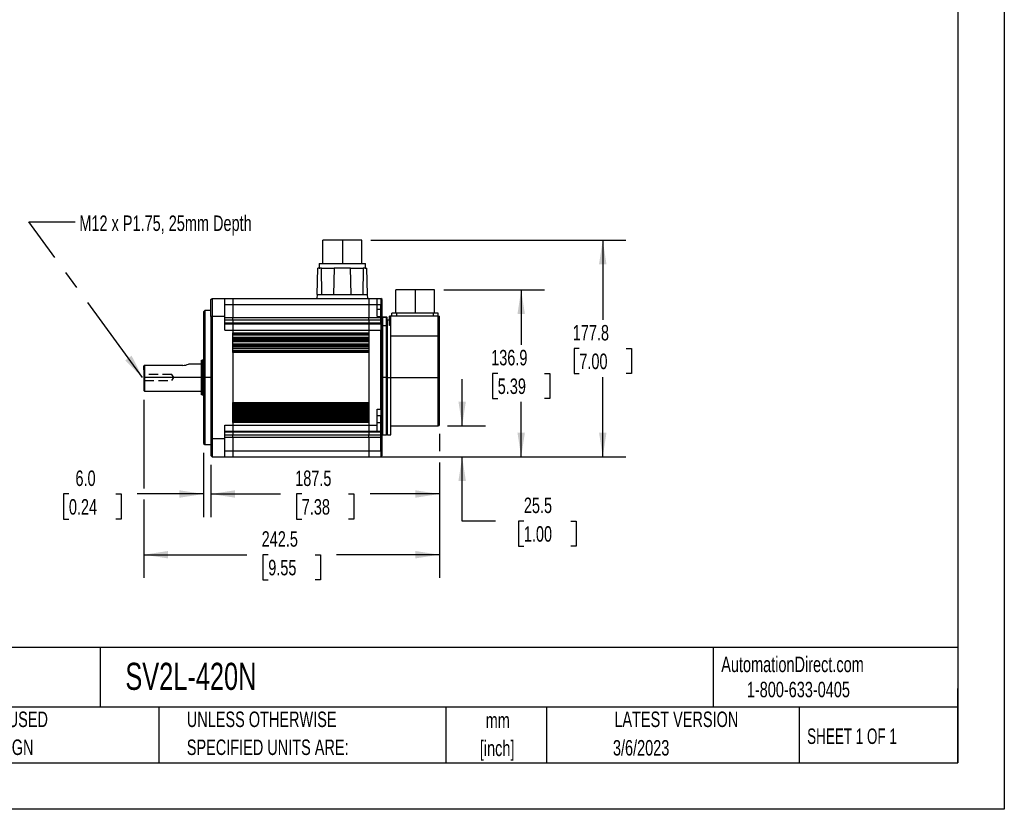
# Model space of a CAD drawing. Header units: millimetres. Extents: x 0 to 1676, y 0 to 1295.
# Tile 3 of 4: x 869 to 1676, y 0 to 648. Entities that reach past the tile are written whole.
import ezdxf

# ---------------------------------------------------------------- set-up
doc = ezdxf.new("R2010")
doc.units = ezdxf.units.MM
doc.header["$LTSCALE"] = 6
doc.linetypes.add('CENTERX2', pattern=[20.32, 12.7, -2.54, 2.54, -2.54])
doc.linetypes.add('HIDDEN', pattern=[1.905, 1.27, -0.635])
doc.layers.add('DIMENSIONS', color=140, linetype='Continuous', lineweight=25)
doc.layers.add('TEXT', color=140, linetype='Continuous', lineweight=25)
doc.layers.add('HIDDEN', color=102, linetype='HIDDEN')
doc.styles.add('SLDTEXTSTYLE0', font='TXT', dxfattribs={"width": 0.7})
doc.styles.add('SLDTEXTSTYLE1', font='TXT', dxfattribs={"width": 0.65})
doc.dimstyles.new('SLDDIMSTYLE1', dxfattribs={"dimtxt": 12.948047, "dimasz": 19.812, "dimexe": 0, "dimexo": 0.0625, "dimgap": 3.237012, "dimtad": 0, "dimtih": 1, "dimtoh": 1, "dimrnd": 1e-09, "dimzin": 12, "dimdsep": 46, "dimtxsty": 'SLDTEXTSTYLE0', "dimsah": 1, "dimcen": 0.09, "dimadec": 0, "dimazin": 3, "dimtfac": 1, "dimtmove": 0, "dimatfit": 0, "dimfxl": 0, "dimfrac": 2, "dimtolj": 1, "dimtzin": 12, "dimarcsym": 0})
doc.dimstyles.new('SLDDIMSTYLE2', dxfattribs={"dimtxt": 12.948047, "dimasz": 19.812, "dimexe": 0, "dimexo": 0.0625, "dimgap": 3.237012, "dimtad": 0, "dimtih": 1, "dimtoh": 1, "dimrnd": 1e-09, "dimzin": 4, "dimdsep": 46, "dimtxsty": 'SLDTEXTSTYLE0', "dimsah": 1, "dimcen": 0.09, "dimadec": 0, "dimazin": 1, "dimtfac": 1, "dimtmove": 0, "dimatfit": 0, "dimfxl": 0, "dimfrac": 2, "dimtolj": 1, "dimtzin": 12, "dimarcsym": 0})
doc.dimstyles.new('SLDDIMSTYLE7', dxfattribs={"dimtxt": 12.948047, "dimasz": 19.812, "dimexe": 0, "dimexo": 0.0625, "dimgap": 3.237012, "dimtad": 0, "dimtih": 1, "dimtoh": 1, "dimrnd": 1e-09, "dimzin": 12, "dimdsep": 46, "dimtxsty": 'SLDTEXTSTYLE0', "dimsah": 1, "dimcen": 0.09, "dimadec": 0, "dimazin": 3, "dimtfac": 1, "dimtofl": 0, "dimtmove": 0, "dimatfit": 3, "dimfxl": 0, "dimfrac": 2, "dimtolj": 1, "dimtzin": 12, "dimarcsym": 0})
doc.dimstyles.new('SLDDIMSTYLE8', dxfattribs={"dimtxt": 0.18, "dimasz": 19.812, "dimexe": 0, "dimexo": 0.0625, "dimgap": 0, "dimtad": 0, "dimtih": 1, "dimtoh": 1, "dimdec": 0, "dimrnd": 1e-09, "dimzin": 0, "dimdsep": 46, "dimtxsty": 'Standard', "dimsah": 1, "dimcen": 0.09, "dimadec": 0, "dimazin": 0, "dimtfac": 19.812, "dimtdec": 0, "dimtofl": 0, "dimtmove": 0, "dimatfit": 3, "dimfxl": 0, "dimfrac": 2, "dimtolj": 1, "dimtzin": 0, "dimarcsym": 0})

# ---------------------------------------------------------------- blocks, each defined once
blk = doc.blocks.new('SW_NOTE_0_1')
at = {"layer": 'TEXT', "color": 0, "linetype": 'CENTERX2', "lineweight": 18, "char_height": 12.7, "attachment_point": 2, "style": 'SLDTEXTSTYLE0'}
for s, insert in [('mm', (17.07, 16.37)), ('[inch]', (16.56, -6.56))]:
    blk.add_mtext(s, dxfattribs=dict(at, insert=insert))
blk = doc.blocks.new('SW_NOTE_0_2')
at = {"layer": 'TEXT', "color": 0, "linetype": 'CENTERX2', "lineweight": 18, "char_height": 12.7, "attachment_point": 1, "style": 'SLDTEXTSTYLE0'}
for s, insert in [('UNLESS OTHERWISE', (0, 16.37)), ('SPECIFIED UNITS ARE:', (0, -6.56))]:
    blk.add_mtext(s, dxfattribs=dict(at, insert=insert))
blk = doc.blocks.new('SW_NOTE_0_6')
at = {"layer": 'TEXT', "color": 0, "linetype": 'CENTERX2', "lineweight": 18, "char_height": 12.7, "attachment_point": 1, "style": 'SLDTEXTSTYLE0'}
for s, insert in [('METRIC UNITS USED', (0, 16.37)), ('FOR PART DESIGN', (0, -6.56))]:
    blk.add_mtext(s, dxfattribs=dict(at, insert=insert))
blk = doc.blocks.new('_D_17')
at = {"layer": 'DIMENSIONS'}
for p, q in [((1156.78, 466.89), (1366, 466.89)), ((1346.95, 466.89), (1346.95, 401.49)), ((1327.71, 378.01), (1323.37, 378.01)), ((1323.37, 378.01), (1323.37, 357.43)), ((1366.19, 378.01), (1370.54, 378.01)), ((1370.54, 378.01), (1370.54, 357.43)), ((1323.37, 357.43), (1327.71, 357.43)), ((1370.54, 357.43), (1366.19, 357.43)), ((1346.95, 289.14), (1346.95, 354.54)), ((1162.59, 289.14), (1366, 289.14))]:
    blk.add_line(p, q, dxfattribs=at)
for points in [[(1346.95, 466.89), (1343.9, 447.08), (1350, 447.08)], [(1346.95, 289.14), (1350, 308.95), (1343.9, 308.95)]]:
    blk.add_solid(points, dxfattribs=at)
at = {"layer": 'DIMENSIONS', "char_height": 12.7, "attachment_point": 1, "style": 'SLDTEXTSTYLE0'}
for s, insert in [('177.8', (1322.33, 397.28)), ('7.00', (1327.71, 373.81))]:
    blk.add_mtext(s, dxfattribs=dict(at, insert=insert))
blk = doc.blocks.new('_D_18')
at = {"layer": 'DIMENSIONS'}
for p, q in [((1216.46, 426.08), (1299.07, 426.08)), ((1280.02, 426.08), (1280.02, 381.09)), ((1260.78, 357.61), (1256.43, 357.61)), ((1256.43, 357.61), (1256.43, 337.03)), ((1299.25, 357.61), (1303.6, 357.61)), ((1303.6, 357.61), (1303.6, 337.03)), ((1256.43, 337.03), (1260.78, 337.03)), ((1280.02, 289.14), (1280.02, 334.13)), ((1303.6, 337.03), (1299.25, 337.03)), ((1162.59, 289.14), (1299.07, 289.14))]:
    blk.add_line(p, q, dxfattribs=at)
for points in [[(1280.02, 426.08), (1276.97, 406.27), (1283.06, 406.27)], [(1280.02, 289.14), (1283.06, 308.95), (1276.97, 308.95)]]:
    blk.add_solid(points, dxfattribs=at)
at = {"layer": 'DIMENSIONS', "char_height": 12.7, "attachment_point": 1, "style": 'SLDTEXTSTYLE0'}
for s, insert in [('136.9', (1255.39, 376.88)), ('5.39', (1260.78, 353.4))]:
    blk.add_mtext(s, dxfattribs=dict(at, insert=insert))
blk = doc.blocks.new('_D_19')
at = {"layer": 'DIMENSIONS'}
for p, q in [((1231.59, 314.64), (1231.59, 352.74)), ((1219.59, 314.64), (1250.64, 314.64)), ((1162.59, 289.14), (1250.64, 289.14)), ((1231.59, 236.44), (1231.59, 289.14)), ((1258.87, 236.44), (1231.59, 236.44)), ((1282.2, 236.44), (1277.85, 236.44)), ((1277.85, 236.44), (1277.85, 215.86)), ((1320.68, 236.44), (1325.03, 236.44)), ((1325.03, 236.44), (1325.03, 215.86)), ((1277.85, 215.86), (1282.2, 215.86)), ((1325.03, 215.86), (1320.68, 215.86))]:
    blk.add_line(p, q, dxfattribs=at)
for points in [[(1231.59, 314.64), (1234.63, 334.45), (1228.54, 334.45)], [(1231.59, 289.14), (1228.54, 269.33), (1234.63, 269.33)]]:
    blk.add_solid(points, dxfattribs=at)
at = {"layer": 'DIMENSIONS', "char_height": 12.7, "attachment_point": 1, "style": 'SLDTEXTSTYLE0'}
for s, insert in [('25.5', (1282.2, 255.71)), ('1.00', (1282.2, 232.24))]:
    blk.add_mtext(s, dxfattribs=dict(at, insert=insert))
blk = doc.blocks.new('_D_20')
at = {"layer": 'DIMENSIONS'}
for p, q in [((970.47, 336.02), (970.47, 263.23)), ((1212.97, 308.02), (1212.97, 293.71)), ((1212.97, 284.57), (1212.97, 189.81)), ((970.47, 254.09), (970.47, 189.81)), ((970.47, 208.86), (1054.94, 208.86)), ((1072.48, 208.86), (1068.13, 208.86)), ((1068.13, 208.86), (1068.13, 188.28)), ((1110.95, 208.86), (1115.3, 208.86)), ((1115.3, 208.86), (1115.3, 188.28)), ((1212.97, 208.86), (1128.5, 208.86)), ((1068.13, 188.28), (1072.48, 188.28)), ((1115.3, 188.28), (1110.95, 188.28))]:
    blk.add_line(p, q, dxfattribs=at)
for points in [[(970.47, 208.86), (990.28, 205.81), (990.28, 211.91)], [(1212.97, 208.86), (1193.15, 211.91), (1193.15, 205.81)]]:
    blk.add_solid(points, dxfattribs=at)
at = {"layer": 'DIMENSIONS', "char_height": 12.7, "attachment_point": 1, "style": 'SLDTEXTSTYLE0'}
for s, insert in [('242.5', (1067.09, 228.13)), ('9.55', (1072.48, 204.65))]:
    blk.add_mtext(s, dxfattribs=dict(at, insert=insert))
blk = doc.blocks.new('_D_21')
at = {"layer": 'DIMENSIONS'}
for p, q in [((1212.97, 308.02), (1212.97, 293.71)), ((1212.97, 284.57), (1212.97, 239.61)), ((1025.47, 282.55), (1025.47, 239.61)), ((1025.47, 258.66), (1082.44, 258.66)), ((1099.98, 258.66), (1095.63, 258.66)), ((1095.63, 258.66), (1095.63, 238.08)), ((1138.45, 258.66), (1142.8, 258.66)), ((1142.8, 258.66), (1142.8, 238.08)), ((1212.97, 258.66), (1156, 258.66)), ((1095.63, 238.08), (1099.98, 238.08)), ((1142.8, 238.08), (1138.45, 238.08))]:
    blk.add_line(p, q, dxfattribs=at)
for points in [[(1025.47, 258.66), (1045.28, 255.61), (1045.28, 261.71)], [(1212.97, 258.66), (1193.15, 261.71), (1193.15, 255.61)]]:
    blk.add_solid(points, dxfattribs=at)
at = {"layer": 'DIMENSIONS', "char_height": 12.7, "attachment_point": 1, "style": 'SLDTEXTSTYLE0'}
for s, insert in [('187.5', (1094.59, 277.93)), ('7.38', (1099.98, 254.45))]:
    blk.add_mtext(s, dxfattribs=dict(at, insert=insert))
blk = doc.blocks.new('_D_22')
at = {"layer": 'DIMENSIONS'}
for p, q in [((1019.47, 292.52), (1019.47, 239.61)), ((1025.47, 282.55), (1025.47, 239.61)), ((908.92, 258.66), (904.58, 258.66)), ((904.58, 258.66), (904.58, 238.08)), ((947.4, 258.66), (951.75, 258.66)), ((951.75, 258.66), (951.75, 238.08)), ((1019.47, 258.66), (964.94, 258.66)), ((1025.47, 258.66), (1063.57, 258.66)), ((904.58, 238.08), (908.92, 238.08)), ((951.75, 238.08), (947.4, 238.08))]:
    blk.add_line(p, q, dxfattribs=at)
for points in [[(1019.47, 258.66), (999.65, 261.71), (999.65, 255.61)], [(1025.47, 258.66), (1045.28, 255.61), (1045.28, 261.71)]]:
    blk.add_solid(points, dxfattribs=at)
at = {"layer": 'DIMENSIONS', "char_height": 12.7, "attachment_point": 1, "style": 'SLDTEXTSTYLE0'}
for s, insert in [('6.0', (914.31, 277.93)), ('0.24', (908.92, 254.45))]:
    blk.add_mtext(s, dxfattribs=dict(at, insert=insert))

msp = doc.modelspace()

# ---------------------------------------------------------------- linework, layer by layer
at = {"color": 7, "linetype": 'Continuous'}
for p, q in [((1676.415, 1295.416), (1676.415, 0.016)), ((1676.415, 0.016), (0.015, 0.016))]:
    msp.add_line(p, q, dxfattribs=at)
for p, q in [((1117.411, 447.838), (1117.411, 466.888)), ((1133.286, 466.888), (1117.411, 466.888)), ((1133.286, 466.888), (1133.286, 447.838)), ((1149.161, 466.888), (1133.286, 466.888)), ((1149.161, 447.838), (1149.161, 466.888)), ((1114.236, 447.838), (1114.236, 443.838)), ((1114.236, 447.838), (1152.336, 447.838)), ((1152.336, 443.838), (1152.336, 447.838)), ((1112.536, 422.338), (1113.286, 443.838)), ((1114.236, 443.838), (1114.696, 443.838)), ((1116.523, 422.338), (1116.21, 443.838)), ((1116.21, 443.838), (1116.897, 443.838)), ((1116.897, 443.838), (1125.676, 443.838)), ((1125.676, 443.838), (1126.466, 443.838)), ((1126.466, 443.838), (1126.05, 422.338)), ((1140.107, 443.838), (1126.466, 443.838)), ((1140.523, 422.338), (1140.107, 443.838)), ((1140.107, 443.838), (1140.897, 443.838)), ((1140.897, 443.838), (1149.676, 443.838)), ((1149.676, 443.838), (1150.363, 443.838)), ((1150.363, 443.838), (1150.05, 422.338)), ((1151.877, 443.838), (1152.336, 443.838)), ((1152.336, 443.838), (1153.286, 443.838)), ((1154.037, 422.338), (1153.286, 443.838)), ((1112.536, 422.338), (1112.424, 419.138)), ((1112.536, 422.338), (1154.037, 422.338)), ((1154.149, 419.138), (1154.037, 422.338)), ((1177.091, 407.028), (1177.091, 426.078)), ((1192.966, 426.078), (1177.091, 426.078)), ((1192.966, 426.078), (1192.966, 407.028)), ((1208.841, 426.078), (1192.966, 426.078)), ((1208.841, 407.028), (1208.841, 426.078)), ((1025.466, 418.107), (1026.466, 419.108)), ((1025.466, 404.138), (1025.466, 418.107)), ((1026.466, 419.108), (1036.966, 419.127)), ((1026.466, 419.108), (1026.466, 404.138)), ((1036.966, 419.127), (1043.466, 419.138)), ((1036.966, 404.138), (1036.966, 419.127)), ((1036.966, 414.138), (1043.466, 414.138)), ((1043.466, 419.138), (1043.466, 414.138)), ((1043.466, 419.138), (1154.966, 419.138)), ((1043.466, 414.138), (1154.966, 414.138)), ((1043.466, 414.138), (1043.466, 403.304)), ((1154.966, 419.138), (1154.966, 414.138)), ((1154.966, 419.138), (1161.966, 419.126)), ((1154.966, 414.138), (1154.966, 403.304)), ((1154.966, 414.138), (1161.966, 414.138)), ((1161.966, 414.138), (1161.966, 419.126)), ((1161.966, 419.126), (1164.966, 419.12)), ((1161.966, 404.126), (1161.966, 414.138)), ((1161.966, 414.138), (1164.966, 414.138)), ((1164.966, 419.12), (1164.966, 414.138)), ((1165.966, 418.119), (1164.966, 419.12)), ((1164.966, 410.138), (1164.966, 414.138)), ((1164.966, 414.138), (1165.966, 414.138)), ((1165.966, 414.138), (1165.966, 418.119)), ((1165.966, 410.138), (1165.966, 414.138)), ((1020.466, 409.138), (1019.466, 408.138)), ((1019.466, 408.138), (1019.466, 354.138)), ((1025.466, 409.138), (1020.466, 409.138)), ((1020.466, 409.138), (1020.466, 354.138)), ((1026.466, 404.138), (1025.466, 404.138)), ((1025.466, 404.138), (1025.466, 304.138)), ((1026.466, 404.138), (1026.466, 304.138)), ((1036.966, 404.138), (1026.466, 404.138)), ((1036.966, 393.138), (1036.966, 404.138)), ((1161.966, 410.138), (1164.966, 410.138)), ((1161.966, 404.126), (1164.966, 404.12)), ((1164.966, 404.12), (1164.966, 410.138)), ((1165.966, 410.138), (1164.966, 410.138)), ((1165.053, 404.034), (1164.966, 404.12)), ((1164.966, 403.304), (1165.053, 404.034)), ((1165.781, 403.304), (1165.053, 404.034)), ((1165.966, 403.119), (1165.966, 410.138)), ((1172.966, 404.638), (1171.966, 404.638)), ((1171.966, 397.126), (1171.966, 404.638)), ((1211.966, 404.638), (1172.966, 404.638)), ((1172.966, 396.67), (1172.966, 404.638)), ((1173.916, 404.638), (1173.916, 407.028)), ((1177.916, 407.028), (1173.916, 407.028)), ((1177.916, 404.638), (1177.916, 407.028)), ((1208.016, 407.028), (1177.916, 407.028)), ((1208.016, 404.638), (1208.016, 407.028)), ((1212.016, 407.028), (1208.016, 407.028)), ((1211.966, 404.638), (1212.966, 404.638)), ((1211.966, 388.2), (1211.966, 404.638)), ((1212.016, 404.638), (1212.016, 407.028)), ((1212.966, 387.623), (1212.966, 404.638)), ((1036.966, 403.304), (1043.466, 403.304)), ((1043.466, 401.183), (1036.966, 401.175)), ((1036.966, 399.009), (1043.466, 399.017)), ((1036.966, 398.127), (1043.466, 398.138)), ((1043.466, 401.183), (1043.466, 403.304)), ((1043.466, 403.304), (1154.966, 403.304)), ((1043.466, 401.183), (1043.466, 399.017)), ((1154.966, 401.183), (1043.466, 401.183)), ((1043.466, 398.138), (1043.466, 399.017)), ((1043.466, 399.017), (1154.966, 399.017)), ((1043.466, 398.138), (1043.466, 393.138)), ((1043.466, 398.138), (1154.966, 398.138)), ((1154.966, 401.183), (1154.966, 403.304)), ((1154.966, 403.304), (1164.966, 403.304)), ((1154.966, 401.183), (1154.966, 399.017)), ((1164.966, 401.171), (1154.966, 401.183)), ((1154.966, 398.138), (1154.966, 399.017)), ((1154.966, 399.017), (1164.966, 399.004)), ((1154.966, 398.138), (1154.966, 393.138)), ((1154.966, 398.138), (1164.966, 398.12)), ((1164.966, 401.171), (1164.966, 403.304)), ((1164.966, 403.304), (1165.781, 403.304)), ((1164.966, 399.004), (1164.966, 401.171)), ((1165.966, 400.462), (1164.966, 401.171)), ((1164.966, 398.12), (1164.966, 399.004)), ((1165.966, 398.296), (1164.966, 399.004)), ((1164.966, 398.12), (1164.966, 393.138)), ((1165.966, 397.119), (1164.966, 398.12)), ((1165.966, 403.119), (1165.781, 403.304)), ((1166.466, 403.429), (1165.966, 403.429)), ((1165.966, 400.462), (1165.966, 403.119)), ((1165.966, 398.296), (1165.966, 400.462)), ((1165.966, 397.119), (1165.966, 398.296)), ((1165.966, 393.138), (1165.966, 397.119)), ((1166.466, 403.929), (1166.466, 403.429)), ((1166.475, 403.429), (1166.466, 403.429)), ((1166.466, 354.138), (1166.466, 396.51)), ((1166.475, 403.929), (1169.475, 403.877)), ((1166.475, 396.962), (1166.475, 403.429)), ((1169.475, 403.377), (1166.475, 403.429)), ((1166.475, 396.962), (1169.475, 396.814)), ((1166.493, 354.138), (1166.493, 396.509)), ((1169.493, 396.359), (1166.493, 396.509)), ((1169.475, 396.814), (1169.475, 403.377)), ((1169.966, 403.377), (1169.475, 403.377)), ((1169.493, 354.138), (1169.493, 396.359)), ((1169.966, 396.816), (1169.966, 403.377)), ((1170.266, 401.138), (1169.966, 400.838)), ((1169.966, 396.588), (1169.966, 396.816)), ((1169.966, 396.589), (1169.966, 354.138)), ((1171.966, 401.138), (1170.266, 401.138)), ((1170.266, 354.138), (1170.266, 401.138)), ((1172.966, 354.138), (1172.966, 396.67)), ((1036.966, 393.138), (1043.466, 393.138)), ((1043.466, 393.138), (1154.966, 393.138)), ((1043.466, 393.138), (1043.466, 390.852)), ((1043.466, 390.852), (1154.966, 390.852)), ((1043.466, 385.424), (1043.466, 390.852)), ((1043.466, 389.875), (1154.966, 389.875)), ((1043.466, 389.114), (1154.966, 389.114)), ((1154.966, 393.138), (1164.966, 393.138)), ((1154.966, 393.138), (1154.966, 390.852)), ((1154.966, 390.852), (1154.966, 385.424)), ((1164.966, 328.138), (1164.966, 393.138)), ((1164.966, 393.138), (1165.966, 393.138)), ((1165.966, 328.138), (1165.966, 393.138)), ((1211.966, 388.2), (1172.966, 388.2)), ((1211.966, 354.138), (1211.966, 388.2)), ((1154.966, 387.162), (1043.466, 387.162)), ((1043.466, 386.401), (1154.966, 386.401)), ((1043.466, 385.424), (1043.466, 385.352)), ((1043.466, 385.424), (1154.966, 385.424)), ((1154.966, 385.352), (1043.466, 385.352)), ((1043.466, 379.924), (1043.466, 385.352)), ((1043.466, 384.375), (1154.966, 384.375)), ((1043.466, 383.614), (1154.966, 383.614)), ((1154.966, 381.662), (1043.466, 381.662)), ((1043.466, 380.901), (1154.966, 380.901)), ((1043.466, 379.924), (1043.466, 379.63)), ((1043.466, 379.924), (1154.966, 379.924)), ((1154.966, 385.352), (1154.966, 385.424)), ((1154.966, 385.352), (1154.966, 379.924)), ((1154.966, 379.63), (1154.966, 379.924)), ((1212.966, 315.638), (1212.966, 387.623)), ((1154.966, 379.63), (1043.466, 379.63)), ((1043.466, 374.646), (1043.466, 379.63)), ((1043.466, 378.654), (1154.966, 378.654)), ((1043.466, 378.114), (1154.966, 378.114)), ((1154.966, 376.162), (1043.466, 376.162)), ((1154.966, 375.622), (1043.466, 375.622)), ((1154.966, 374.646), (1043.466, 374.646)), ((1043.466, 374.646), (1043.466, 333.63)), ((1154.966, 379.63), (1154.966, 374.646)), ((1154.966, 374.646), (1154.966, 333.63)), ((970.738, 364.045), (970.466, 363.625)), ((970.466, 360.638), (970.466, 363.625)), ((970.467, 363.625), (970.738, 364.045)), ((970.966, 364.194), (970.738, 364.045)), ((970.966, 364.194), (970.966, 354.138)), ((1002.466, 364.194), (970.966, 364.194)), ((1017.466, 365.138), (1006.974, 365.138)), ((1017.466, 368.061), (1018.466, 368.638)), ((1017.466, 368.061), (1017.466, 340.215)), ((1018.466, 368.638), (1018.466, 354.138)), ((1018.466, 368.638), (1019.466, 368.638)), ((970.966, 354.138), (970.466, 354.138)), ((970.466, 354.138), (970.466, 343.638)), ((1017.466, 354.138), (970.966, 354.138)), ((970.966, 354.138), (970.966, 343.138)), ((1018.466, 354.138), (1018.466, 339.638)), ((1019.466, 354.138), (1018.466, 354.138)), ((1020.466, 354.138), (1019.466, 354.138)), ((1019.466, 354.138), (1019.466, 300.138)), ((1025.466, 354.138), (1020.466, 354.138)), ((1020.466, 354.138), (1020.466, 299.138)), ((1166.493, 354.138), (1166.466, 354.138)), ((1166.466, 307.165), (1166.466, 354.138)), ((1169.493, 354.138), (1166.493, 354.138)), ((1166.493, 307.166), (1166.493, 354.138)), ((1169.966, 354.138), (1169.493, 354.138)), ((1169.966, 354.138), (1169.966, 307.438)), ((1170.266, 354.138), (1169.966, 354.138)), ((1170.266, 354.138), (1172.966, 354.138)), ((1170.266, 307.138), (1170.266, 354.138)), ((1172.966, 307.138), (1172.966, 354.138)), ((1172.966, 354.138), (1211.966, 354.138)), ((1211.966, 314.638), (1211.966, 354.138)), ((970.466, 343.638), (970.966, 343.138)), ((970.966, 343.138), (1017.466, 343.138)), ((1018.466, 339.638), (1017.466, 340.215)), ((1019.466, 339.638), (1018.466, 339.638)), ((1043.466, 333.63), (1154.966, 333.63)), ((1043.466, 328.646), (1043.466, 333.63)), ((1043.466, 332.654), (1154.966, 332.654)), ((1154.966, 332.114), (1043.466, 332.114)), ((1154.966, 333.63), (1154.966, 328.646)), ((1154.966, 331.138), (1043.466, 331.138)), ((1154.966, 330.162), (1043.466, 330.162)), ((1043.466, 329.622), (1154.966, 329.622)), ((1043.466, 328.646), (1043.466, 328.352)), ((1043.466, 328.646), (1154.966, 328.646)), ((1154.966, 328.352), (1043.466, 328.352)), ((1043.466, 322.924), (1043.466, 328.352)), ((1043.466, 327.375), (1154.966, 327.375)), ((1154.966, 326.614), (1043.466, 326.614)), ((1154.966, 325.638), (1043.466, 325.638)), ((1154.966, 324.662), (1043.466, 324.662)), ((1043.466, 323.901), (1154.966, 323.901)), ((1154.966, 328.352), (1154.966, 328.646)), ((1154.966, 328.352), (1154.966, 322.924)), ((1161.966, 328.138), (1164.966, 328.138)), ((1161.966, 315.138), (1161.966, 328.138)), ((1161.966, 323.15), (1164.966, 323.155)), ((1164.966, 328.138), (1164.966, 323.155)), ((1165.966, 328.138), (1164.966, 328.138)), ((1164.966, 323.155), (1165.966, 324.157)), ((1164.966, 317.138), (1164.966, 323.155)), ((1165.966, 324.157), (1165.966, 328.138)), ((1165.966, 317.138), (1165.966, 324.157)), ((1036.966, 315.138), (1043.466, 315.138)), ((1036.966, 304.138), (1036.966, 315.138)), ((1043.466, 322.924), (1154.966, 322.924)), ((1043.466, 322.924), (1043.466, 322.852)), ((1154.966, 322.852), (1043.466, 322.852)), ((1043.466, 317.424), (1043.466, 322.852)), ((1043.466, 321.875), (1154.966, 321.875)), ((1154.966, 321.114), (1043.466, 321.114)), ((1154.966, 320.138), (1043.466, 320.138)), ((1154.966, 319.162), (1043.466, 319.162)), ((1154.966, 318.401), (1043.466, 318.401)), ((1154.966, 317.424), (1043.466, 317.424)), ((1043.466, 317.424), (1043.466, 315.138)), ((1043.466, 315.138), (1154.966, 315.138)), ((1043.466, 315.138), (1043.466, 310.138)), ((1154.966, 322.852), (1154.966, 322.924)), ((1154.966, 322.852), (1154.966, 317.424)), ((1154.966, 317.424), (1154.966, 315.138)), ((1154.966, 315.138), (1161.966, 315.138)), ((1154.966, 315.138), (1154.966, 310.138)), ((1164.966, 317.138), (1161.966, 317.138)), ((1161.966, 310.15), (1161.966, 315.138)), ((1165.966, 317.138), (1164.966, 317.138)), ((1164.966, 310.155), (1164.966, 317.138)), ((1165.966, 311.153), (1165.966, 317.138)), ((1036.966, 310.149), (1043.466, 310.138)), ((1043.466, 309.259), (1036.966, 309.267)), ((1036.966, 307.101), (1043.466, 307.093)), ((1043.466, 310.138), (1154.966, 310.138)), ((1043.466, 309.259), (1043.466, 310.138)), ((1154.966, 309.259), (1043.466, 309.259)), ((1043.466, 309.259), (1043.466, 307.093)), ((1043.466, 307.093), (1154.966, 307.093)), ((1043.466, 304.971), (1043.466, 307.093)), ((1154.966, 310.138), (1161.966, 310.15)), ((1154.966, 309.259), (1154.966, 310.138)), ((1164.966, 309.272), (1154.966, 309.259)), ((1154.966, 309.259), (1154.966, 307.093)), ((1154.966, 307.093), (1164.966, 307.105)), ((1154.966, 304.971), (1154.966, 307.093)), ((1161.966, 310.15), (1164.966, 310.155)), ((1164.966, 310.155), (1165.053, 310.156)), ((1164.966, 309.272), (1164.966, 310.155)), ((1165.966, 309.98), (1164.966, 309.272)), ((1164.966, 307.105), (1164.966, 309.272)), ((1165.966, 307.813), (1164.966, 307.105)), ((1164.966, 304.971), (1164.966, 307.105)), ((1165.966, 311.153), (1165.053, 310.156)), ((1165.966, 309.98), (1165.966, 311.153)), ((1165.966, 307.813), (1165.966, 309.98)), ((1165.966, 304.971), (1165.966, 307.813)), ((1166.493, 307.166), (1169.493, 307.323)), ((1169.966, 307.438), (1170.266, 307.138)), ((1170.266, 307.138), (1172.966, 307.138)), ((1172.966, 314.638), (1211.966, 314.638)), ((1019.466, 300.138), (1020.466, 299.138)), ((1020.466, 299.138), (1025.466, 299.138)), ((1025.466, 304.138), (1025.466, 290.169)), ((1025.466, 304.138), (1026.466, 304.138)), ((1026.466, 304.138), (1036.966, 304.138)), ((1026.466, 304.138), (1026.466, 289.168)), ((1043.466, 304.971), (1036.966, 304.971)), ((1036.966, 289.149), (1036.966, 304.138)), ((1154.966, 304.971), (1043.466, 304.971)), ((1043.466, 304.971), (1043.466, 294.138)), ((1164.966, 304.971), (1154.966, 304.971)), ((1154.966, 304.971), (1154.966, 294.138)), ((1164.966, 304.971), (1165.966, 304.971)), ((1164.966, 294.138), (1164.966, 304.971)), ((1165.966, 294.138), (1165.966, 304.971)), ((1036.966, 294.138), (1043.466, 294.138)), ((1043.466, 294.138), (1043.466, 289.138)), ((1043.466, 294.138), (1154.966, 294.138)), ((1154.966, 294.138), (1154.966, 289.138)), ((1154.966, 294.138), (1164.966, 294.138)), ((1164.966, 294.138), (1164.966, 289.155)), ((1165.966, 294.138), (1164.966, 294.138)), ((1165.966, 290.157), (1165.966, 294.138)), ((1026.466, 289.168), (1025.466, 290.169)), ((1026.466, 289.168), (1036.966, 289.149)), ((1036.966, 289.149), (1043.466, 289.138)), ((1043.466, 289.138), (1154.966, 289.138)), ((1154.966, 289.138), (1164.966, 289.155)), ((1164.966, 289.155), (1165.966, 290.157))]:
    msp.add_line(p, q)
at = {"flags": 128}
for points in [[(1114.236, 443.838), (1113.545, 443.838), (1113.286, 443.838)], [(1116.21, 443.838), (1115.401, 443.838), (1114.696, 443.838)], [(1151.877, 443.838), (1151.172, 443.838), (1150.363, 443.838)], [(1165.966, 396.962), (1166.005, 396.962), (1166.116, 396.962), (1166.281, 396.962), (1166.475, 396.962)], [(1166.466, 396.51), (1166.48, 396.51), (1166.493, 396.509)], [(1172.966, 396.67), (1172.763, 396.68), (1172.568, 396.709), (1172.394, 396.754), (1172.244, 396.814), (1172.037, 396.961), (1171.966, 397.126)], [(1212.966, 387.623), (1212.885, 387.853), (1212.653, 388.044), (1212.496, 388.113), (1212.327, 388.162), (1212.15, 388.191), (1211.966, 388.2)], [(970.467, 363.625), (970.467, 361.998), (970.467, 359.751), (970.466, 357.06), (970.466, 354.138)], [(1169.493, 307.323), (1169.493, 307.351), (1169.493, 307.579), (1169.493, 308.034), (1169.493, 308.713), (1169.493, 309.614), (1169.493, 310.732), (1169.493, 312.061), (1169.493, 313.595), (1169.493, 315.326), (1169.493, 317.247), (1169.493, 319.347), (1169.493, 321.617), (1169.493, 324.046), (1169.493, 326.621), (1169.493, 329.33), (1169.493, 332.16), (1169.493, 335.096), (1169.493, 338.126), (1169.493, 341.234), (1169.493, 344.405), (1169.493, 347.623), (1169.493, 350.872), (1169.493, 354.138)]]:
    msp.add_lwpolyline(points, dxfattribs=at)
for centre, radius, start, end in [((1166.466, 403.429), 0.5, 90, 180), ((1166.443, 396.033), 0.477, 87.203708, 176.899984), ((1166.466, 403.429), 0.5, 88.999995, 90), ((1159.311, 403.679), 7.168, 358.001617, 1.998383), ((1147.946, 396.02), 18.553, 1.51045, 2.907816), ((1162.311, 403.627), 7.168, 358.001617, 1.998383), ((1169.466, 403.377), 0.5, 0.000004, 89.000073), ((1169.786, 379.839), 16.977, 89.39213, 91.050149), ((1152.837, 395.948), 16.66, 1.415481, 2.97976), ((1169.492, 395.884), 0.474, 2.248879, 89.9651), ((1002.222, 376.602), 12.41, 271.127383, 292.512346), ((1211.966, 315.638), 1, 270, 360), ((1166.466, 307.665), 0.5, 180, 270), ((1166.466, 307.665), 0.5, 270, 273), ((1169.466, 307.822), 0.5, 273, 0)]:
    msp.add_arc(centre, radius, start, end)
at = {"layer": 'HIDDEN'}
for p, q in [((993.466, 356.638), (971.091, 356.638)), ((994.969, 354.138), (993.466, 356.638)), ((971.091, 351.638), (993.466, 351.638)), ((993.466, 351.638), (994.969, 354.138))]:
    msp.add_line(p, q, dxfattribs=at)
at = {"layer": 'TEXT'}
for p, q in [((1638.3, 1257.3), (1638.3, 38.1)), ((1638.3, 132.757), (38.1, 132.757)), ((934.553, 132.757), (934.553, 83.82)), ((1437.452, 132.757), (1437.452, 83.82)), ((1638.3, 38.1), (1638.3, 99.06)), ((1638.3, 83.82), (38.1, 83.82)), ((982.681, 83.82), (982.681, 38.1)), ((1218.146, 83.82), (1218.146, 38.1)), ((1300.873, 83.82), (1300.873, 38.1)), ((1508.092, 83.82), (1508.092, 38.1)), ((38.1, 38.1), (1638.3, 38.1))]:
    msp.add_line(p, q, dxfattribs=at)

# ---------------------------------------------------------------- block references
at = {"layer": 'TEXT', "linetype": 'CENTERX2', "lineweight": 18}
for name, p in [('SW_NOTE_0_6', (770.87, 63.813)), ('SW_NOTE_0_2', (1005.647, 63.813)), ('SW_NOTE_0_1', (1243.717, 62.946))]:
    msp.add_blockref(name, p, dxfattribs=at)

# ---------------------------------------------------------------- texts
for s, insert, char_height, attachment_point, style in [('M12 x P1.75, 25mm Depth', (917.495, 487.118), 12.7, 1, 'SLDTEXTSTYLE0'), ('AutomationDirect.com', (1444.17, 125.259), 12.7, 1, 'SLDTEXTSTYLE0'), ('SV2L-420N', (955.246, 120.201), 22.225, 1, 'SLDTEXTSTYLE0'), ('1-800-633-0405', (1465.149, 104.622), 12.7, 1, 'SLDTEXTSTYLE0'), ('LATEST VERSION', (1407.313, 80.184), 12.7, 2, 'SLDTEXTSTYLE0'), ('SHEET 1 OF 1', (1514.648, 66.309), 12.7, 1, 'SLDTEXTSTYLE1'), ('3/6/2023', (1378.435, 56.82), 12.7, 2, 'SLDTEXTSTYLE0')]:
    msp.add_mtext(s, dxfattribs=dict(at, insert=insert, char_height=char_height, attachment_point=attachment_point, style=style))

# ---------------------------------------------------------------- dimensions: what is measured, and where the dimension line sits
at = {"layer": 'DIMENSIONS'}
for base, p1, p2, angle, dimstyle, picture, middle in [((1346.951, 289.138), (1149.161, 466.888), (1154.966, 289.138), 90, 'SLDDIMSTYLE7', '_D_17', (1346.951, 378.013)), ((1280.016, 289.138), (1208.841, 426.078), (1154.966, 289.138), 90, 'SLDDIMSTYLE7', '_D_18', (1280.016, 357.608)), ((1231.586, 289.138), (1211.966, 314.638), (1154.966, 289.138), 90, 'SLDDIMSTYLE1', '_D_19', (1231.586, 236.443)), ((1212.966, 208.86), (970.466, 343.638), (1212.966, 315.638), 0, 'SLDDIMSTYLE7', '_D_20', (1091.716, 208.86))]:
    dim = msp.add_linear_dim(base=base, p1=p1, p2=p2, angle=angle, dimstyle=dimstyle, dxfattribs=at)
    dim.commit()
    dim.dimension.update_dxf_attribs({"geometry": picture, "text_midpoint": middle, "dimtype": 160})
for base, p2, dimstyle, picture, middle in [((1212.966, 258.662), (1212.966, 315.638), 'SLDDIMSTYLE7', '_D_21', (1119.216, 258.662)), ((1019.466, 258.662), (1019.466, 300.138), 'SLDDIMSTYLE2', '_D_22', (928.162, 258.662))]:
    dim = msp.add_linear_dim(base=base, p1=(1025.466, 290.169), p2=p2, dimstyle=dimstyle, dxfattribs=at)
    dim.commit()
    dim.dimension.update_dxf_attribs({"geometry": picture, "text_midpoint": middle, "dimtype": 160})

# ---------------------------------------------------------------- leaders
at = {"layer": 'TEXT', "linetype": 'CENTERX2', "lineweight": 18}
msp.add_leader([(969.429, 354.175), (876.043, 481.88), (914.143, 481.88)], dimstyle='SLDDIMSTYLE8', dxfattribs=at)

doc.saveas('drawing.dxf')
